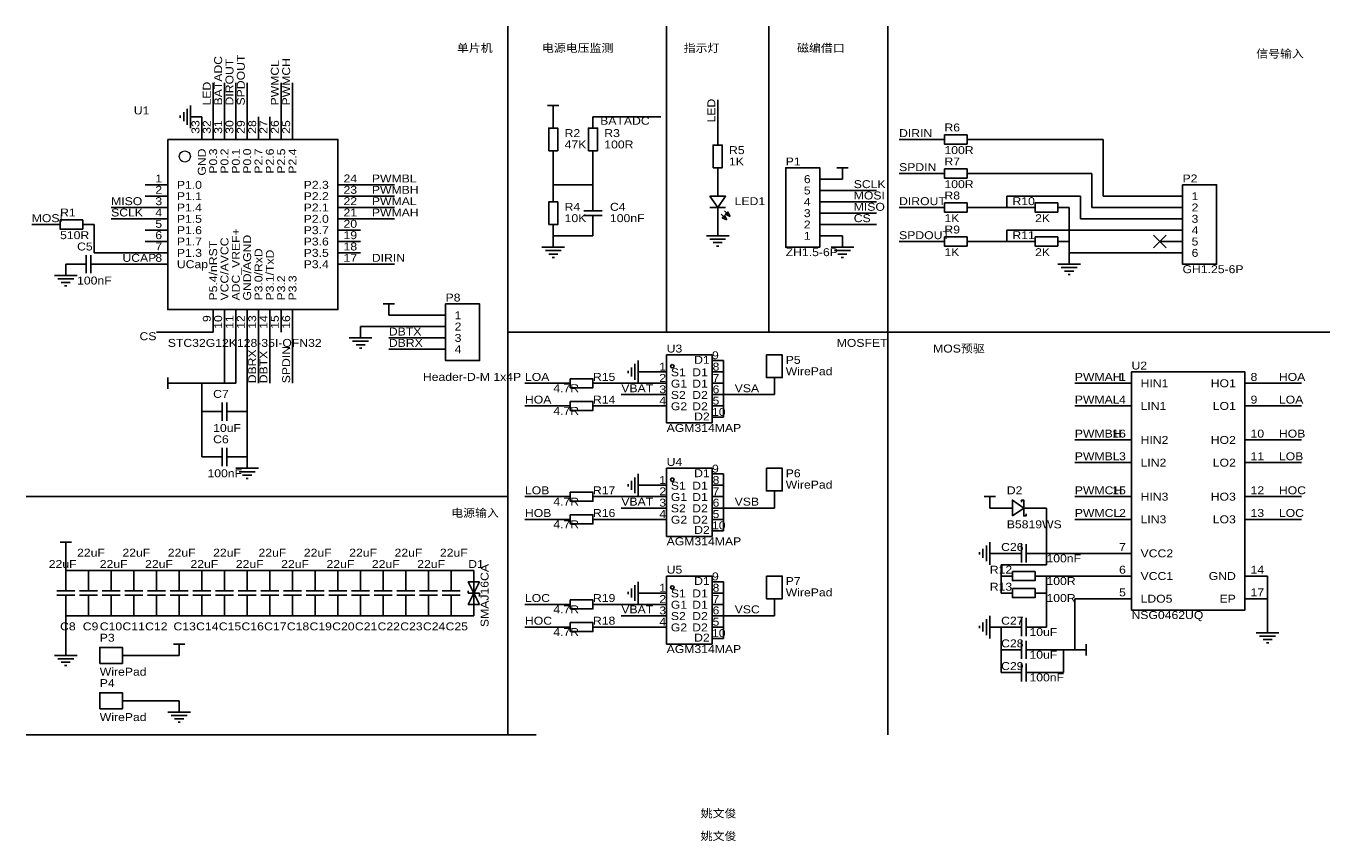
# Model space of a CAD drawing. Header units: millimetres. Extents: x 3 to 295, y 24 to 207.
import ezdxf
from ezdxf.enums import TextEntityAlignment as Align

# ---------------------------------------------------------------- set-up
doc = ezdxf.new("R2010")
doc.units = ezdxf.units.MM
doc.header["$MEASUREMENT"] = 0
doc.styles.get("Standard").update_dxf_attribs({"font": 'arial.ttf'})

msp = doc.modelspace()

# ---------------------------------------------------------------- linework, layer by layer
at = {"color": 1, "true_color": 0x000000}
for points in [[(110.49, 207.01), (110.49, 101.6), (2.54, 101.6)], [(146.05, 207.01), (146.05, 138.43), (110.49, 138.43)], [(168.91, 207.01), (168.91, 138.43), (146.05, 138.43)], [(195.58, 207.01), (195.58, 138.43), (168.91, 138.43)], [(195.58, 138.43), (294.64, 138.43)], [(195.58, 138.43), (195.58, 48.26)], [(110.49, 101.6), (110.49, 48.26), (2.54, 48.26)], [(110.49, 48.26), (116.84, 48.26)]]:
    msp.add_lwpolyline(points, dxfattribs=at)
at = {"color": 1, "true_color": 0x008800}
for points in [[(44.45, 186.69), (44.45, 194.31)], [(46.99, 186.69), (46.99, 194.31)], [(49.53, 186.69), (49.53, 194.31)], [(52.07, 186.69), (52.07, 194.31)], [(59.69, 186.69), (59.69, 194.31)], [(62.23, 186.69), (62.23, 194.31)], [(157.48, 190.5), (157.48, 182.88)], [(129.54, 186.69), (144.78, 186.69)], [(205.74, 181.61), (198.12, 181.61)], [(215.9, 181.61), (243.84, 181.61)], [(243.84, 181.61), (243.84, 168.91)], [(120.65, 176.53), (120.65, 171.45)], [(129.54, 171.45), (129.54, 176.53)], [(205.74, 173.99), (198.12, 173.99)], [(241.3, 173.99), (215.9, 173.99)], [(241.3, 166.37), (241.3, 173.99)], [(77.47, 171.45), (85.09, 171.45)], [(129.54, 171.45), (120.65, 171.45)], [(120.65, 170.18), (120.65, 171.45)], [(129.54, 170.18), (129.54, 171.45)], [(193.04, 170.18), (185.42, 170.18)], [(77.47, 168.91), (85.09, 168.91)], [(193.04, 167.64), (185.42, 167.64)], [(222.25, 166.37), (222.25, 168.91)], [(222.25, 168.91), (238.76, 168.91)], [(238.76, 168.91), (238.76, 163.83)], [(243.84, 168.91), (256.54, 168.91)], [(29.21, 166.37), (21.59, 166.37)], [(29.21, 163.83), (21.59, 163.83)], [(77.47, 166.37), (85.09, 166.37)], [(77.47, 163.83), (85.09, 163.83)], [(193.04, 165.1), (185.42, 165.1)], [(205.74, 166.37), (198.12, 166.37)], [(222.25, 166.37), (215.9, 166.37)], [(226.06, 166.37), (222.25, 166.37)], [(236.22, 166.37), (236.22, 158.75)], [(238.76, 163.83), (256.54, 163.83)], [(256.54, 166.37), (241.3, 166.37)], [(7.62, 162.56), (3.81, 162.56)], [(17.78, 156.21), (17.78, 162.56)], [(193.04, 162.56), (185.42, 162.56)], [(222.25, 158.75), (222.25, 161.29)], [(222.25, 161.29), (256.54, 161.29)], [(120.65, 160.02), (129.54, 160.02)], [(205.74, 158.75), (198.12, 158.75)], [(222.25, 158.75), (215.9, 158.75)], [(226.06, 158.75), (222.25, 158.75)], [(236.22, 156.21), (236.22, 158.75)], [(29.21, 156.21), (17.78, 156.21)], [(256.54, 156.21), (236.22, 156.21)], [(29.21, 153.67), (21.59, 153.67)], [(77.47, 153.67), (85.09, 153.67)], [(91.44, 142.24), (83.82, 142.24)], [(31.75, 138.43), (44.45, 138.43)], [(46.99, 138.43), (46.99, 127)], [(49.53, 127), (49.53, 138.43)], [(52.07, 138.43), (52.07, 120.65)], [(54.61, 138.43), (54.61, 127)], [(57.15, 138.43), (57.15, 127)], [(62.23, 138.43), (62.23, 127)], [(77.47, 139.7), (91.44, 139.7)], [(83.82, 137.16), (91.44, 137.16)], [(83.82, 134.62), (91.44, 134.62)], [(158.75, 132.08), (158.75, 129.54)], [(143.51, 129.54), (142.24, 129.54)], [(158.75, 127), (158.75, 129.54)], [(41.91, 127), (36.83, 127)], [(46.99, 127), (41.91, 127)], [(41.91, 127), (41.91, 120.65)], [(49.53, 127), (46.99, 127)], [(121.92, 127), (114.3, 127)], [(132.08, 127), (143.51, 127)], [(158.75, 127), (158.75, 124.46)], [(170.18, 124.46), (170.18, 125.73)], [(245.11, 127), (237.49, 127)], [(280.67, 127), (288.29, 127)], [(135.89, 124.46), (143.51, 124.46)], [(158.75, 124.46), (158.75, 121.92)], [(170.18, 124.46), (158.75, 124.46)], [(41.91, 110.49), (41.91, 120.65)], [(52.07, 120.65), (52.07, 110.49)], [(121.92, 121.92), (114.3, 121.92)], [(143.51, 121.92), (132.08, 121.92)], [(158.75, 119.38), (158.75, 121.92)], [(245.11, 121.92), (237.49, 121.92)], [(280.67, 121.92), (288.29, 121.92)], [(245.11, 114.3), (237.49, 114.3)], [(280.67, 114.3), (288.29, 114.3)], [(245.11, 109.22), (237.49, 109.22)], [(280.67, 109.22), (288.29, 109.22)], [(158.75, 106.68), (158.75, 104.14)], [(143.51, 104.14), (142.24, 104.14)], [(158.75, 101.6), (158.75, 104.14)], [(121.92, 101.6), (114.3, 101.6)], [(132.08, 101.6), (143.51, 101.6)], [(158.75, 101.6), (158.75, 99.06)], [(170.18, 99.06), (170.18, 100.33)], [(245.11, 101.6), (237.49, 101.6)], [(280.67, 101.6), (288.29, 101.6)], [(121.92, 96.52), (114.3, 96.52)], [(143.51, 96.52), (132.08, 96.52)], [(135.89, 99.06), (143.51, 99.06)], [(158.75, 99.06), (158.75, 96.52)], [(170.18, 99.06), (158.75, 99.06)], [(158.75, 93.98), (158.75, 96.52)], [(219.71, 99.06), (218.44, 99.06)], [(229.87, 99.06), (231.14, 99.06)], [(231.14, 99.06), (231.14, 88.9)], [(245.11, 96.52), (237.49, 96.52)], [(280.67, 96.52), (288.29, 96.52)], [(11.43, 88.9), (11.43, 85.09)], [(231.14, 88.9), (231.14, 86.36)], [(245.11, 88.9), (231.14, 88.9)], [(16.51, 85.09), (11.43, 85.09)], [(16.51, 85.09), (21.59, 85.09)], [(26.67, 85.09), (21.59, 85.09)], [(31.75, 85.09), (26.67, 85.09)], [(36.83, 85.09), (31.75, 85.09)], [(41.91, 85.09), (36.83, 85.09)], [(46.99, 85.09), (41.91, 85.09)], [(52.07, 85.09), (46.99, 85.09)], [(57.15, 85.09), (52.07, 85.09)], [(62.23, 85.09), (57.15, 85.09)], [(67.31, 85.09), (62.23, 85.09)], [(72.39, 85.09), (67.31, 85.09)], [(77.47, 85.09), (72.39, 85.09)], [(82.55, 85.09), (77.47, 85.09)], [(87.63, 85.09), (82.55, 85.09)], [(92.71, 85.09), (87.63, 85.09)], [(97.79, 85.09), (92.71, 85.09)], [(97.79, 85.09), (102.87, 85.09)], [(220.98, 83.82), (220.98, 86.36)], [(220.98, 86.36), (231.14, 86.36)], [(158.75, 82.55), (158.75, 80.01)], [(220.98, 80.01), (220.98, 83.82)], [(231.14, 83.82), (231.14, 80.01)], [(231.14, 83.82), (245.11, 83.82)], [(280.67, 83.82), (280.67, 78.74)], [(143.51, 80.01), (142.24, 80.01)], [(158.75, 77.47), (158.75, 80.01)], [(231.14, 72.39), (231.14, 80.01)], [(121.92, 77.47), (114.3, 77.47)], [(132.08, 77.47), (143.51, 77.47)], [(158.75, 77.47), (158.75, 74.93)], [(170.18, 74.93), (170.18, 76.2)], [(237.49, 78.74), (237.49, 67.31)], [(237.49, 78.74), (245.11, 78.74)], [(280.67, 73.66), (280.67, 78.74)], [(16.51, 74.93), (11.43, 74.93)], [(11.43, 68.58), (11.43, 74.93)], [(21.59, 74.93), (16.51, 74.93)], [(26.67, 74.93), (21.59, 74.93)], [(31.75, 74.93), (26.67, 74.93)], [(36.83, 74.93), (31.75, 74.93)], [(41.91, 74.93), (36.83, 74.93)], [(46.99, 74.93), (41.91, 74.93)], [(52.07, 74.93), (46.99, 74.93)], [(57.15, 74.93), (52.07, 74.93)], [(62.23, 74.93), (57.15, 74.93)], [(67.31, 74.93), (62.23, 74.93)], [(72.39, 74.93), (67.31, 74.93)], [(77.47, 74.93), (72.39, 74.93)], [(82.55, 74.93), (77.47, 74.93)], [(87.63, 74.93), (82.55, 74.93)], [(92.71, 74.93), (87.63, 74.93)], [(97.79, 74.93), (92.71, 74.93)], [(97.79, 74.93), (102.87, 74.93)], [(135.89, 74.93), (143.51, 74.93)], [(158.75, 74.93), (158.75, 72.39)], [(170.18, 74.93), (158.75, 74.93)], [(121.92, 72.39), (114.3, 72.39)], [(143.51, 72.39), (132.08, 72.39)], [(158.75, 69.85), (158.75, 72.39)], [(220.98, 67.31), (220.98, 72.39)], [(220.98, 67.31), (220.98, 62.23)], [(231.14, 67.31), (234.95, 67.31)], [(234.95, 67.31), (237.49, 67.31)], [(234.95, 62.23), (234.95, 67.31)], [(26.67, 66.04), (36.83, 66.04)], [(231.14, 62.23), (234.95, 62.23)], [(36.83, 55.88), (26.67, 55.88)]]:
    msp.add_lwpolyline(points, dxfattribs=at)
at = {"color": 1, "true_color": 0xa00000}
for points in [[(37.084, 186.944), (37.084, 186.436)], [(37.846, 187.706), (37.846, 185.674)], [(38.608, 188.468), (38.608, 184.912)], [(39.37, 189.23), (39.37, 184.15)], [(119.38, 189.23), (121.92, 189.23)], [(120.65, 189.23), (120.65, 187.96)], [(184.15, 175.26), (186.69, 175.26)], [(185.42, 175.26), (185.42, 173.99)], [(129.54, 167.64), (129.54, 165.608)], [(127.508, 165.608), (131.572, 165.608)], [(131.572, 164.592), (127.508, 164.592)], [(129.54, 164.592), (129.54, 162.56)], [(159.258, 166.37), (155.702, 166.37)], [(158.242, 164.846), (159.512, 163.576)], [(159.004, 165.608), (160.274, 164.338)], [(154.94, 160.02), (160.02, 160.02)], [(155.702, 159.258), (159.258, 159.258)], [(156.464, 158.496), (158.496, 158.496)], [(157.226, 157.734), (157.734, 157.734)], [(16.002, 151.638), (16.002, 155.702)], [(17.018, 155.702), (17.018, 151.638)], [(118.11, 157.48), (123.19, 157.48)], [(118.872, 156.718), (122.428, 156.718)], [(119.634, 155.956), (121.666, 155.956)], [(120.396, 155.194), (120.904, 155.194)], [(182.88, 157.48), (187.96, 157.48)], [(183.642, 156.718), (187.198, 156.718)], [(184.404, 155.956), (186.436, 155.956)], [(185.166, 155.194), (185.674, 155.194)], [(16.002, 153.67), (13.97, 153.67)], [(19.05, 153.67), (17.018, 153.67)], [(233.68, 153.67), (238.76, 153.67)], [(234.442, 152.908), (237.998, 152.908)], [(235.204, 152.146), (237.236, 152.146)], [(8.89, 151.13), (13.97, 151.13)], [(9.652, 150.368), (13.208, 150.368)], [(10.414, 149.606), (12.446, 149.606)], [(235.966, 151.384), (236.474, 151.384)], [(11.176, 148.844), (11.684, 148.844)], [(82.55, 144.78), (85.09, 144.78)], [(83.82, 144.78), (83.82, 143.51)], [(74.93, 137.16), (80.01, 137.16)], [(75.692, 136.398), (79.248, 136.398)], [(76.454, 135.636), (78.486, 135.636)], [(77.216, 134.874), (77.724, 134.874)], [(139.7, 132.08), (139.7, 127)], [(137.414, 129.794), (137.414, 129.286)], [(138.176, 130.556), (138.176, 128.524)], [(138.938, 131.318), (138.938, 127.762)], [(34.29, 125.73), (34.29, 128.27)], [(34.29, 127), (35.56, 127)], [(46.482, 118.618), (46.482, 122.682)], [(47.498, 122.682), (47.498, 118.618)], [(46.482, 120.65), (44.45, 120.65)], [(49.53, 120.65), (47.498, 120.65)], [(46.482, 108.458), (46.482, 112.522)], [(47.498, 112.522), (47.498, 108.458)], [(46.482, 110.49), (44.45, 110.49)], [(49.53, 110.49), (47.498, 110.49)], [(49.53, 107.95), (54.61, 107.95)], [(50.292, 107.188), (53.848, 107.188)], [(51.054, 106.426), (53.086, 106.426)], [(51.816, 105.664), (52.324, 105.664)], [(138.176, 105.156), (138.176, 103.124)], [(138.938, 105.918), (138.938, 102.362)], [(139.7, 106.68), (139.7, 101.6)], [(137.414, 104.394), (137.414, 103.886)], [(217.17, 101.6), (219.71, 101.6)], [(218.44, 101.6), (218.44, 100.33)], [(226.568, 97.79), (226.568, 97.282), (226.06, 97.282), (226.06, 100.838), (225.552, 100.838), (225.552, 100.33)], [(222.25, 99.06), (223.52, 99.06)], [(226.06, 99.06), (227.33, 99.06)], [(10.16, 91.44), (12.7, 91.44)], [(11.43, 91.44), (11.43, 90.17)], [(217.678, 90.678), (217.678, 87.122)], [(218.44, 91.44), (218.44, 86.36)], [(225.552, 86.868), (225.552, 90.932)], [(226.568, 90.932), (226.568, 86.868)], [(216.154, 89.154), (216.154, 88.646)], [(216.916, 89.916), (216.916, 87.884)], [(225.552, 88.9), (223.52, 88.9)], [(228.6, 88.9), (226.568, 88.9)], [(11.43, 82.55), (11.43, 80.518)], [(16.51, 82.55), (16.51, 80.518)], [(21.59, 82.55), (21.59, 80.518)], [(26.67, 82.55), (26.67, 80.518)], [(31.75, 82.55), (31.75, 80.518)], [(36.83, 82.55), (36.83, 80.518)], [(41.91, 82.55), (41.91, 80.518)], [(46.99, 82.55), (46.99, 80.518)], [(52.07, 82.55), (52.07, 80.518)], [(57.15, 82.55), (57.15, 80.518)], [(62.23, 82.55), (62.23, 80.518)], [(67.31, 82.55), (67.31, 80.518)], [(72.39, 82.55), (72.39, 80.518)], [(77.47, 82.55), (77.47, 80.518)], [(82.55, 82.55), (82.55, 80.518)], [(87.63, 82.55), (87.63, 80.518)], [(92.71, 82.55), (92.71, 80.518)], [(97.79, 82.55), (97.79, 80.518)], [(138.938, 81.788), (138.938, 78.232)], [(139.7, 82.55), (139.7, 77.47)], [(9.398, 80.518), (13.462, 80.518)], [(13.462, 79.502), (9.398, 79.502)], [(11.43, 79.502), (11.43, 77.47)], [(14.478, 80.518), (18.542, 80.518)], [(18.542, 79.502), (14.478, 79.502)], [(16.51, 79.502), (16.51, 77.47)], [(19.558, 80.518), (23.622, 80.518)], [(23.622, 79.502), (19.558, 79.502)], [(21.59, 79.502), (21.59, 77.47)], [(24.638, 80.518), (28.702, 80.518)], [(28.702, 79.502), (24.638, 79.502)], [(26.67, 79.502), (26.67, 77.47)], [(29.718, 80.518), (33.782, 80.518)], [(33.782, 79.502), (29.718, 79.502)], [(31.75, 79.502), (31.75, 77.47)], [(34.798, 80.518), (38.862, 80.518)], [(38.862, 79.502), (34.798, 79.502)], [(36.83, 79.502), (36.83, 77.47)], [(39.878, 80.518), (43.942, 80.518)], [(43.942, 79.502), (39.878, 79.502)], [(41.91, 79.502), (41.91, 77.47)], [(44.958, 80.518), (49.022, 80.518)], [(49.022, 79.502), (44.958, 79.502)], [(46.99, 79.502), (46.99, 77.47)], [(50.038, 80.518), (54.102, 80.518)], [(54.102, 79.502), (50.038, 79.502)], [(52.07, 79.502), (52.07, 77.47)], [(55.118, 80.518), (59.182, 80.518)], [(59.182, 79.502), (55.118, 79.502)], [(57.15, 79.502), (57.15, 77.47)], [(60.198, 80.518), (64.262, 80.518)], [(64.262, 79.502), (60.198, 79.502)], [(62.23, 79.502), (62.23, 77.47)], [(65.278, 80.518), (69.342, 80.518)], [(69.342, 79.502), (65.278, 79.502)], [(67.31, 79.502), (67.31, 77.47)], [(70.358, 80.518), (74.422, 80.518)], [(74.422, 79.502), (70.358, 79.502)], [(72.39, 79.502), (72.39, 77.47)], [(75.438, 80.518), (79.502, 80.518)], [(79.502, 79.502), (75.438, 79.502)], [(77.47, 79.502), (77.47, 77.47)], [(80.518, 80.518), (84.582, 80.518)], [(84.582, 79.502), (80.518, 79.502)], [(82.55, 79.502), (82.55, 77.47)], [(85.598, 80.518), (89.662, 80.518)], [(89.662, 79.502), (85.598, 79.502)], [(87.63, 79.502), (87.63, 77.47)], [(90.678, 80.518), (94.742, 80.518)], [(94.742, 79.502), (90.678, 79.502)], [(92.71, 79.502), (92.71, 77.47)], [(95.758, 80.518), (99.822, 80.518)], [(99.822, 79.502), (95.758, 79.502)], [(97.79, 79.502), (97.79, 77.47)], [(101.6, 80.518), (101.6, 80.01)], [(101.6, 80.01), (102.87, 80.01)], [(102.87, 80.01), (104.14, 80.01)], [(104.14, 80.01), (104.14, 79.248)], [(137.414, 80.264), (137.414, 79.756)], [(138.176, 81.026), (138.176, 78.994)], [(216.916, 73.406), (216.916, 71.374)], [(217.678, 74.168), (217.678, 70.612)], [(218.44, 74.93), (218.44, 69.85)], [(225.552, 70.358), (225.552, 74.422)], [(226.568, 74.422), (226.568, 70.358)], [(216.154, 72.644), (216.154, 72.136)], [(225.552, 72.39), (223.52, 72.39)], [(228.6, 72.39), (226.568, 72.39)], [(278.13, 71.12), (283.21, 71.12)], [(278.892, 70.358), (282.448, 70.358)], [(35.56, 68.58), (38.1, 68.58)], [(36.83, 68.58), (36.83, 67.31)], [(225.552, 67.31), (223.52, 67.31)], [(225.552, 65.278), (225.552, 69.342)], [(226.568, 69.342), (226.568, 65.278)], [(228.6, 67.31), (226.568, 67.31)], [(240.03, 67.31), (238.76, 67.31)], [(240.03, 68.58), (240.03, 66.04)], [(279.654, 69.596), (281.686, 69.596)], [(280.416, 68.834), (280.924, 68.834)], [(8.89, 66.04), (13.97, 66.04)], [(9.652, 65.278), (13.208, 65.278)], [(10.414, 64.516), (12.446, 64.516)], [(225.552, 60.198), (225.552, 64.262)], [(226.568, 64.262), (226.568, 60.198)], [(11.176, 63.754), (11.684, 63.754)], [(225.552, 62.23), (223.52, 62.23)], [(228.6, 62.23), (226.568, 62.23)], [(34.29, 53.34), (39.37, 53.34)], [(35.052, 52.578), (38.608, 52.578)], [(35.814, 51.816), (37.846, 51.816)], [(36.576, 51.054), (37.084, 51.054)]]:
    msp.add_lwpolyline(points, dxfattribs=at)
at = {"color": 1, "true_color": 0x880000}
for points in [[(120.65, 186.69), (120.65, 187.96)], [(41.91, 186.69), (39.37, 186.69)], [(41.91, 186.69), (41.91, 181.61)], [(44.45, 186.69), (44.45, 181.61)], [(46.99, 186.69), (46.99, 181.61)], [(49.53, 186.69), (49.53, 181.61)], [(52.07, 186.69), (52.07, 181.61)], [(54.61, 186.69), (54.61, 181.61)], [(57.15, 186.69), (57.15, 181.61)], [(59.69, 186.69), (59.69, 181.61)], [(62.23, 186.69), (62.23, 181.61)], [(120.65, 186.69), (120.65, 184.15)], [(129.54, 186.69), (129.54, 184.15)], [(157.48, 182.88), (157.48, 180.34)], [(205.74, 181.61), (208.28, 181.61)], [(215.9, 181.61), (213.36, 181.61)], [(120.65, 176.53), (120.65, 179.07)], [(129.54, 176.53), (129.54, 179.07)], [(157.48, 172.72), (157.48, 175.26)], [(157.48, 172.72), (157.48, 168.91)], [(185.42, 172.72), (180.34, 172.72)], [(185.42, 172.72), (185.42, 173.99)], [(205.74, 173.99), (208.28, 173.99)], [(215.9, 173.99), (213.36, 173.99)], [(29.21, 171.45), (34.29, 171.45)], [(77.47, 171.45), (72.39, 171.45)], [(120.65, 170.18), (120.65, 167.64)], [(129.54, 170.18), (129.54, 167.64)], [(185.42, 170.18), (180.34, 170.18)], [(29.21, 168.91), (34.29, 168.91)], [(77.47, 168.91), (72.39, 168.91)], [(185.42, 167.64), (180.34, 167.64)], [(256.54, 168.91), (261.62, 168.91)], [(29.21, 166.37), (34.29, 166.37)], [(29.21, 163.83), (34.29, 163.83)], [(77.47, 166.37), (72.39, 166.37)], [(77.47, 163.83), (72.39, 163.83)], [(157.48, 162.56), (157.48, 166.37)], [(185.42, 165.1), (180.34, 165.1)], [(205.74, 166.37), (208.28, 166.37)], [(215.9, 166.37), (213.36, 166.37)], [(226.06, 166.37), (228.6, 166.37)], [(236.22, 166.37), (233.68, 166.37)], [(256.54, 166.37), (261.62, 166.37)], [(256.54, 163.83), (261.62, 163.83)], [(7.62, 162.56), (10.16, 162.56)], [(17.78, 162.56), (15.24, 162.56)], [(29.21, 161.29), (34.29, 161.29)], [(77.47, 161.29), (72.39, 161.29)], [(120.65, 160.02), (120.65, 162.56)], [(129.54, 160.02), (129.54, 162.56)], [(157.48, 162.56), (157.48, 160.02)], [(185.42, 162.56), (180.34, 162.56)], [(256.54, 161.29), (261.62, 161.29)], [(29.21, 158.75), (34.29, 158.75)], [(77.47, 158.75), (72.39, 158.75)], [(120.65, 160.02), (120.65, 157.48)], [(185.42, 160.02), (180.34, 160.02)], [(185.42, 160.02), (185.42, 157.48)], [(205.74, 158.75), (208.28, 158.75)], [(215.9, 158.75), (213.36, 158.75)], [(226.06, 158.75), (228.6, 158.75)], [(236.22, 158.75), (233.68, 158.75)], [(256.54, 158.75), (261.62, 158.75)], [(29.21, 156.21), (34.29, 156.21)], [(77.47, 156.21), (72.39, 156.21)], [(236.22, 156.21), (236.22, 153.67)], [(256.54, 156.21), (261.62, 156.21)], [(11.43, 153.67), (11.43, 151.13)], [(11.43, 153.67), (13.97, 153.67)], [(21.59, 153.67), (19.05, 153.67)], [(29.21, 153.67), (34.29, 153.67)], [(77.47, 153.67), (72.39, 153.67)], [(44.45, 138.43), (44.45, 143.51)], [(46.99, 138.43), (46.99, 143.51)], [(49.53, 138.43), (49.53, 143.51)], [(52.07, 138.43), (52.07, 143.51)], [(54.61, 138.43), (54.61, 143.51)], [(57.15, 138.43), (57.15, 143.51)], [(59.69, 138.43), (59.69, 143.51)], [(62.23, 138.43), (62.23, 143.51)], [(83.82, 142.24), (83.82, 143.51)], [(91.44, 142.24), (96.52, 142.24)], [(77.47, 139.7), (77.47, 137.16)], [(91.44, 139.7), (96.52, 139.7)], [(91.44, 137.16), (96.52, 137.16)], [(91.44, 134.62), (96.52, 134.62)], [(158.75, 132.08), (156.21, 132.08)], [(142.24, 129.54), (139.7, 129.54)], [(143.51, 129.54), (146.05, 129.54)], [(158.75, 129.54), (156.21, 129.54)], [(36.83, 127), (35.56, 127)], [(121.92, 127), (124.46, 127)], [(132.08, 127), (129.54, 127)], [(143.51, 127), (146.05, 127)], [(158.75, 127), (156.21, 127)], [(170.18, 125.73), (170.18, 128.27)], [(245.11, 127), (250.19, 127)], [(280.67, 127), (275.59, 127)], [(143.51, 124.46), (146.05, 124.46)], [(158.75, 124.46), (156.21, 124.46)], [(41.91, 120.65), (44.45, 120.65)], [(52.07, 120.65), (49.53, 120.65)], [(121.92, 121.92), (124.46, 121.92)], [(132.08, 121.92), (129.54, 121.92)], [(143.51, 121.92), (146.05, 121.92)], [(158.75, 121.92), (156.21, 121.92)], [(245.11, 121.92), (250.19, 121.92)], [(280.67, 121.92), (275.59, 121.92)], [(158.75, 119.38), (156.21, 119.38)], [(245.11, 114.3), (250.19, 114.3)], [(280.67, 114.3), (275.59, 114.3)], [(41.91, 110.49), (44.45, 110.49)], [(52.07, 110.49), (49.53, 110.49)], [(52.07, 110.49), (52.07, 107.95)], [(245.11, 109.22), (250.19, 109.22)], [(280.67, 109.22), (275.59, 109.22)], [(158.75, 106.68), (156.21, 106.68)], [(142.24, 104.14), (139.7, 104.14)], [(143.51, 104.14), (146.05, 104.14)], [(158.75, 104.14), (156.21, 104.14)], [(170.18, 100.33), (170.18, 102.87)], [(121.92, 101.6), (124.46, 101.6)], [(132.08, 101.6), (129.54, 101.6)], [(143.51, 101.6), (146.05, 101.6)], [(158.75, 101.6), (156.21, 101.6)], [(218.44, 99.06), (218.44, 100.33)], [(245.11, 101.6), (250.19, 101.6)], [(280.67, 101.6), (275.59, 101.6)], [(121.92, 96.52), (124.46, 96.52)], [(132.08, 96.52), (129.54, 96.52)], [(143.51, 99.06), (146.05, 99.06)], [(143.51, 96.52), (146.05, 96.52)], [(158.75, 99.06), (156.21, 99.06)], [(158.75, 96.52), (156.21, 96.52)], [(219.71, 99.06), (222.25, 99.06)], [(229.87, 99.06), (227.33, 99.06)], [(245.11, 96.52), (250.19, 96.52)], [(280.67, 96.52), (275.59, 96.52)], [(158.75, 93.98), (156.21, 93.98)], [(11.43, 88.9), (11.43, 90.17)], [(220.98, 88.9), (218.44, 88.9)], [(220.98, 88.9), (223.52, 88.9)], [(231.14, 88.9), (228.6, 88.9)], [(245.11, 88.9), (250.19, 88.9)], [(11.43, 85.09), (11.43, 82.55)], [(16.51, 85.09), (16.51, 82.55)], [(21.59, 85.09), (21.59, 82.55)], [(26.67, 85.09), (26.67, 82.55)], [(31.75, 85.09), (31.75, 82.55)], [(36.83, 85.09), (36.83, 82.55)], [(41.91, 85.09), (41.91, 82.55)], [(46.99, 85.09), (46.99, 82.55)], [(52.07, 85.09), (52.07, 82.55)], [(57.15, 85.09), (57.15, 82.55)], [(62.23, 85.09), (62.23, 82.55)], [(67.31, 85.09), (67.31, 82.55)], [(72.39, 85.09), (72.39, 82.55)], [(77.47, 85.09), (77.47, 82.55)], [(82.55, 85.09), (82.55, 82.55)], [(87.63, 85.09), (87.63, 82.55)], [(92.71, 85.09), (92.71, 82.55)], [(97.79, 85.09), (97.79, 82.55)], [(102.87, 85.09), (102.87, 80.01)], [(158.75, 82.55), (156.21, 82.55)], [(220.98, 83.82), (223.52, 83.82)], [(231.14, 83.82), (228.6, 83.82)], [(245.11, 83.82), (250.19, 83.82)], [(280.67, 83.82), (275.59, 83.82)], [(102.87, 74.93), (102.87, 80.01)], [(142.24, 80.01), (139.7, 80.01)], [(143.51, 80.01), (146.05, 80.01)], [(158.75, 80.01), (156.21, 80.01)], [(220.98, 80.01), (223.52, 80.01)], [(231.14, 80.01), (228.6, 80.01)], [(11.43, 74.93), (11.43, 77.47)], [(16.51, 74.93), (16.51, 77.47)], [(21.59, 74.93), (21.59, 77.47)], [(26.67, 74.93), (26.67, 77.47)], [(31.75, 74.93), (31.75, 77.47)], [(36.83, 74.93), (36.83, 77.47)], [(41.91, 74.93), (41.91, 77.47)], [(46.99, 74.93), (46.99, 77.47)], [(52.07, 74.93), (52.07, 77.47)], [(57.15, 74.93), (57.15, 77.47)], [(62.23, 74.93), (62.23, 77.47)], [(67.31, 74.93), (67.31, 77.47)], [(72.39, 74.93), (72.39, 77.47)], [(77.47, 74.93), (77.47, 77.47)], [(82.55, 74.93), (82.55, 77.47)], [(87.63, 74.93), (87.63, 77.47)], [(92.71, 74.93), (92.71, 77.47)], [(97.79, 74.93), (97.79, 77.47)], [(121.92, 77.47), (124.46, 77.47)], [(132.08, 77.47), (129.54, 77.47)], [(143.51, 77.47), (146.05, 77.47)], [(158.75, 77.47), (156.21, 77.47)], [(170.18, 76.2), (170.18, 78.74)], [(245.11, 78.74), (250.19, 78.74)], [(280.67, 78.74), (275.59, 78.74)], [(143.51, 74.93), (146.05, 74.93)], [(158.75, 74.93), (156.21, 74.93)], [(280.67, 73.66), (280.67, 71.12)], [(121.92, 72.39), (124.46, 72.39)], [(132.08, 72.39), (129.54, 72.39)], [(143.51, 72.39), (146.05, 72.39)], [(158.75, 72.39), (156.21, 72.39)], [(220.98, 72.39), (218.44, 72.39)], [(220.98, 72.39), (223.52, 72.39)], [(231.14, 72.39), (228.6, 72.39)], [(11.43, 68.58), (11.43, 66.04)], [(36.83, 66.04), (36.83, 67.31)], [(158.75, 69.85), (156.21, 69.85)], [(220.98, 67.31), (223.52, 67.31)], [(231.14, 67.31), (228.6, 67.31)], [(237.49, 67.31), (238.76, 67.31)], [(26.67, 66.04), (24.13, 66.04)], [(220.98, 62.23), (223.52, 62.23)], [(231.14, 62.23), (228.6, 62.23)], [(26.67, 55.88), (24.13, 55.88)], [(36.83, 55.88), (36.83, 53.34)]]:
    msp.add_lwpolyline(points, dxfattribs=at)
at = {"color": 1, "true_color": 0xa00000}
for points in [[(119.634, 179.07), (119.634, 184.15), (121.666, 184.15), (121.666, 179.07)], [(128.524, 179.07), (128.524, 184.15), (130.556, 184.15), (130.556, 179.07)], [(34.29, 181.61), (72.39, 181.61), (72.39, 143.51), (34.29, 143.51)], [(208.28, 182.626), (213.36, 182.626), (213.36, 180.594), (208.28, 180.594)], [(156.464, 175.26), (156.464, 180.34), (158.496, 180.34), (158.496, 175.26)], [(180.34, 157.48), (172.72, 157.48), (172.72, 175.26), (180.34, 175.26)], [(208.28, 175.006), (213.36, 175.006), (213.36, 172.974), (208.28, 172.974)], [(261.62, 171.45), (269.24, 171.45), (269.24, 153.67), (261.62, 153.67)], [(119.634, 162.56), (119.634, 167.64), (121.666, 167.64), (121.666, 162.56)], [(155.702, 168.91), (157.48, 166.37), (159.258, 168.91)], [(208.28, 167.386), (213.36, 167.386), (213.36, 165.354), (208.28, 165.354)], [(228.6, 167.386), (233.68, 167.386), (233.68, 165.354), (228.6, 165.354)], [(10.16, 163.576), (15.24, 163.576), (15.24, 161.544), (10.16, 161.544)], [(159.512, 163.576), (159.004, 164.592), (158.496, 164.084)], [(160.274, 164.338), (159.766, 165.354), (159.258, 164.846)], [(208.28, 159.766), (213.36, 159.766), (213.36, 157.734), (208.28, 157.734)], [(228.6, 159.766), (233.68, 159.766), (233.68, 157.734), (228.6, 157.734)], [(96.52, 144.78), (104.14, 144.78), (104.14, 132.08), (96.52, 132.08)], [(146.05, 133.35), (156.21, 133.35), (156.21, 118.11), (146.05, 118.11)], [(168.402, 133.35), (171.958, 133.35), (171.958, 128.27), (168.402, 128.27)], [(250.19, 129.54), (275.59, 129.54), (275.59, 76.2), (250.19, 76.2)], [(124.46, 128.016), (129.54, 128.016), (129.54, 125.984), (124.46, 125.984)], [(124.46, 122.936), (129.54, 122.936), (129.54, 120.904), (124.46, 120.904)], [(146.05, 107.95), (156.21, 107.95), (156.21, 92.71), (146.05, 92.71)], [(168.402, 107.95), (171.958, 107.95), (171.958, 102.87), (168.402, 102.87)], [(124.46, 102.616), (129.54, 102.616), (129.54, 100.584), (124.46, 100.584)], [(223.52, 97.282), (226.06, 99.06), (223.52, 100.838)], [(124.46, 97.536), (129.54, 97.536), (129.54, 95.504), (124.46, 95.504)], [(223.52, 84.836), (228.6, 84.836), (228.6, 82.804), (223.52, 82.804)], [(104.14, 82.55), (102.87, 80.01), (101.6, 82.55)], [(146.05, 83.82), (156.21, 83.82), (156.21, 68.58), (146.05, 68.58)], [(168.402, 83.82), (171.958, 83.82), (171.958, 78.74), (168.402, 78.74)], [(104.14, 77.47), (102.87, 80.01), (101.6, 77.47)], [(223.52, 81.026), (228.6, 81.026), (228.6, 78.994), (223.52, 78.994)], [(124.46, 78.486), (129.54, 78.486), (129.54, 76.454), (124.46, 76.454)], [(124.46, 73.406), (129.54, 73.406), (129.54, 71.374), (124.46, 71.374)], [(19.05, 64.262), (19.05, 67.818), (24.13, 67.818), (24.13, 64.262)], [(19.05, 54.102), (19.05, 57.658), (24.13, 57.658), (24.13, 54.102)]]:
    msp.add_lwpolyline(points, close=True, dxfattribs=at)
at = {"color": 1, "true_color": 0x999999}
for points in [[(257.9768, 160.1868), (255.1032, 157.3132)], [(255.1032, 160.1868), (257.9768, 157.3132)]]:
    msp.add_lwpolyline(points, dxfattribs=at)
at = {"color": 1, "lineweight": 0, "true_color": 0xa00000}
msp.add_circle((38.1, 177.8), 1.2446, dxfattribs=at)
at = {"true_color": 0x000000}
for centre in [(147.32, 130.81), (147.32, 105.41), (147.32, 81.28)]:
    msp.add_ellipse(centre, major_axis=(0, 0.381), ratio=1, dxfattribs=at)

# ---------------------------------------------------------------- texts
at = {"color": 1, "true_color": 0x0000ff, "width": 1.1}
for s, p in [('单片机', (99.06, 200.66)), ('电源电压监测', (118.11, 200.66)), ('指示灯', (149.86, 200.66)), ('磁编借口', (175.26, 200.66)), ('信号输入', (278.13, 199.39)), ('U1', (26.67, 186.69)), ('R6', (208.28, 182.88)), ('47K', (123.19, 179.07)), ('R2', (123.19, 181.61)), ('100R', (132.08, 179.07)), ('R3', (132.08, 181.61)), ('DIRIN', (198.12, 181.61)), ('R5', (160.02, 177.8)), ('100R', (208.28, 177.8)), ('1K', (160.02, 175.26)), ('P1', (172.72, 175.26)), ('SPDIN', (198.12, 173.99)), ('R7', (208.28, 175.26)), ('PWMBL', (80.01, 171.45)), ('SCLK', (187.96, 170.18)), ('100R', (208.28, 170.18)), ('P2', (261.62, 171.45)), ('PWMBH', (80.01, 168.91)), ('MOSI', (187.96, 167.64)), ('R8', (208.28, 167.64)), ('MISO', (21.59, 166.37)), ('PWMAL', (80.01, 166.37)), ('R4', (123.19, 165.1)), ('C4', (133.35, 165.1)), ('LED1', (161.29, 166.37)), ('MISO', (187.96, 165.1)), ('DIROUT', (198.12, 166.37)), ('R10', (223.52, 166.37)), ('MOSI', (3.81, 162.56)), ('R1', (10.16, 163.83)), ('SCLK', (21.59, 163.83)), ('PWMAH', (80.01, 163.83)), ('10K', (123.19, 162.56)), ('100nF', (133.35, 162.56)), ('CS', (187.96, 162.56)), ('1K', (208.28, 162.56)), ('2K', (228.6, 162.56)), ('510R', (10.16, 158.75)), ('SPDOUT', (198.12, 158.75)), ('R9', (208.28, 160.02)), ('R11', (223.52, 158.75)), ('C5', (13.97, 156.21)), ('UCAP', (24.13, 153.67)), ('DIRIN', (80.01, 153.67)), ('ZH1.5-6P', (172.72, 154.94)), ('1K', (208.28, 154.94)), ('2K', (228.6, 154.94)), ('GH1.25-6P', (261.62, 151.13)), ('100nF', (13.97, 148.59)), ('P8', (96.52, 144.78)), ('DBTX', (83.82, 137.16)), ('STC32G12K128-35I-QFN32', (34.29, 134.62)), ('DBRX', (83.82, 134.62)), ('MOSFET', (184.15, 134.62)), ('MOS预驱', (205.74, 133.35)), ('P5', (172.72, 130.81)), ('U2', (250.19, 129.54)), ('Header-D-M 1x4P', (91.44, 127)), ('LOA', (114.3, 127)), ('R15', (129.54, 127)), ('WirePad', (172.72, 128.27)), ('PWMAH', (237.49, 127)), ('HOA', (283.21, 127)), ('4.7R', (120.65, 124.46)), ('VBAT', (135.89, 124.46)), ('VSA', (161.29, 124.46)), ('C7', (44.45, 123.19)), ('HOA', (114.3, 121.92)), ('R14', (129.54, 121.92)), ('PWMAL', (237.49, 121.92)), ('LOA', (283.21, 121.92)), ('4.7R', (120.65, 119.38)), ('10uF', (44.45, 115.57)), ('AGM314MAP', (146.05, 115.57)), ('C6', (44.45, 113.03)), ('PWMBH', (237.49, 114.3)), ('HOB', (283.21, 114.3)), ('PWMBL', (237.49, 109.22)), ('LOB', (283.21, 109.22)), ('100nF', (43.18, 105.41)), ('WirePad', (172.72, 102.87)), ('P6', (172.72, 105.41)), ('LOB', (114.3, 101.6)), ('R17', (129.54, 101.6)), ('PWMCH', (237.49, 101.6)), ('HOC', (283.21, 101.6)), ('4.7R', (120.65, 99.06)), ('VBAT', (135.89, 99.06)), ('VSB', (161.29, 99.06)), ('电源输入', (97.79, 96.52)), ('HOB', (114.3, 96.52)), ('R16', (129.54, 96.52)), ('PWMCL', (237.49, 96.52)), ('LOC', (283.21, 96.52)), ('4.7R', (120.65, 93.98)), ('B5819WS', (222.25, 93.98)), ('AGM314MAP', (146.05, 90.17)), ('C26', (220.98, 88.9)), ('22uF', (13.97, 87.63)), ('22uF', (24.13, 87.63)), ('22uF', (34.29, 87.63)), ('22uF', (44.45, 87.63)), ('22uF', (54.61, 87.63)), ('22uF', (64.77, 87.63)), ('22uF', (74.93, 87.63)), ('22uF', (85.09, 87.63)), ('22uF', (95.25, 87.63)), ('100nF', (231.14, 86.36)), ('22uF', (7.62, 85.09)), ('22uF', (19.05, 85.09)), ('22uF', (29.21, 85.09)), ('22uF', (39.37, 85.09)), ('22uF', (49.53, 85.09)), ('22uF', (59.69, 85.09)), ('22uF', (69.85, 85.09)), ('22uF', (80.01, 85.09)), ('22uF', (90.17, 85.09)), ('R12', (218.44, 83.82)), ('P7', (172.72, 81.28)), ('R13', (218.44, 80.01)), ('100R', (231.14, 81.28)), ('LOC', (114.3, 77.47)), ('R19', (129.54, 77.47)), ('WirePad', (172.72, 78.74)), ('100R', (231.14, 77.47)), ('4.7R', (120.65, 74.93)), ('VBAT', (135.89, 74.93)), ('VSC', (161.29, 74.93)), ('NSG0462UQ', (250.19, 73.66)), ('C8', (10.16, 71.12)), ('C9', (15.24, 71.12)), ('C10', (19.05, 71.12)), ('C11', (24.13, 71.12)), ('C12', (29.21, 71.12)), ('C13', (35.56, 71.12)), ('C14', (40.64, 71.12)), ('C15', (45.72, 71.12)), ('C16', (50.8, 71.12)), ('C17', (55.88, 71.12)), ('C18', (60.96, 71.12)), ('C19', (66.04, 71.12)), ('C20', (71.12, 71.12)), ('C21', (76.2, 71.12)), ('C22', (81.28, 71.12)), ('C23', (86.36, 71.12)), ('C24', (91.44, 71.12)), ('C25', (96.52, 71.12)), ('HOC', (114.3, 72.39)), ('R18', (129.54, 72.39)), ('C27', (220.98, 72.39)), ('P3', (19.05, 68.58)), ('4.7R', (120.65, 69.85)), ('10uF', (227.33, 69.85)), ('AGM314MAP', (146.05, 66.04)), ('C28', (220.98, 67.31)), ('C29', (220.98, 62.23)), ('10uF', (227.33, 64.77)), ('WirePad', (19.05, 60.96)), ('100nF', (227.33, 59.69)), ('P4', (19.05, 58.42)), ('WirePad', (19.05, 50.8)), ('姚文俊', (153.67, 29.21)), ('姚文俊', (153.67, 24.13))]:
    msp.add_text(s, height=1.778, dxfattribs=at).set_placement(p, align=Align.BOTTOM_LEFT)
for s, p in [('BATADC', (46.99, 189.23)), ('DIROUT', (49.53, 189.23)), ('SPDOUT', (52.07, 189.23)), ('PWMCH', (62.23, 189.23)), ('PWMCL', (59.69, 189.23)), ('LED', (44.45, 189.23)), ('LED', (157.48, 185.42)), ('SPDIN', (62.23, 127)), ('DBRX', (54.61, 127)), ('DBTX', (57.15, 127)), ('SMAJ16CA', (106.68, 72.39))]:
    msp.add_text(s, height=1.778, rotation=90, dxfattribs=at).set_placement(p, align=Align.BOTTOM_LEFT)
at = {"color": 1, "true_color": 0x000000, "width": 1.1}
for s, p in [('33', (41.91, 182.88)), ('32', (44.45, 182.88)), ('31', (46.99, 182.88)), ('30', (49.53, 182.88)), ('29', (52.07, 182.88)), ('28', (54.61, 182.88)), ('27', (57.15, 182.88)), ('26', (59.69, 182.88)), ('25', (62.23, 182.88))]:
    msp.add_text(s, height=1.778, rotation=90, dxfattribs=at).set_placement(p, align=Align.BOTTOM_LEFT)
at = {"color": 1, "true_color": 0x0000ff, "width": 1.1}
for s, p in [('BATADC', (142.24, 186.69)), ('CS', (31.75, 138.43))]:
    msp.add_text(s, height=1.778, dxfattribs=at).set_placement(p, align=Align.TOP_RIGHT)
at = {"color": 1, "true_color": 0x000000, "width": 1.1}
for s, p in [('GND', (41.91, 179.578)), ('P0.3', (44.45, 179.578)), ('P0.2', (46.99, 179.578)), ('P0.1', (49.53, 179.578)), ('P0.0', (52.07, 179.578)), ('P2.7', (54.61, 179.578)), ('P2.6', (57.15, 179.578)), ('P2.5', (59.69, 179.578)), ('P2.4', (62.23, 179.578))]:
    msp.add_text(s, height=1.778, rotation=90, dxfattribs=at).set_placement(p, align=Align.MIDDLE_RIGHT)
for s, p in [('1', (33.02, 171.45)), ('2', (33.02, 168.91)), ('3', (33.02, 166.37)), ('4', (33.02, 163.83)), ('5', (33.02, 161.29)), ('6', (33.02, 158.75)), ('7', (33.02, 156.21)), ('8', (33.02, 153.67)), ('1', (145.923, 129.3076)), ('D1', (155.702, 130.8316)), ('2', (145.923, 126.7676)), ('D1', (155.2702, 128.0376)), ('1', (248.92, 127)), ('3', (145.923, 124.2276)), ('D1', (155.2702, 125.4976)), ('4', (145.923, 121.6876)), ('D2', (155.2702, 122.9576)), ('D2', (155.2702, 120.4176)), ('4', (248.92, 121.92)), ('D2', (155.702, 118.1316)), ('16', (248.92, 114.3)), ('3', (248.92, 109.22)), ('1', (145.923, 103.9076)), ('D1', (155.702, 105.4316)), ('2', (145.923, 101.3676)), ('D1', (155.2702, 102.6376)), ('D1', (155.2702, 100.0976)), ('15', (248.92, 101.6)), ('3', (145.923, 98.8276)), ('D2', (155.2702, 97.5576)), ('4', (145.923, 96.2876)), ('D2', (155.2702, 95.0176)), ('2', (248.92, 96.52)), ('D2', (155.702, 92.7316)), ('7', (248.92, 88.9)), ('6', (248.92, 83.82)), ('1', (145.923, 79.7776)), ('D1', (155.702, 81.3016)), ('2', (145.923, 77.2376)), ('D1', (155.2702, 78.5076)), ('5', (248.92, 78.74)), ('3', (145.923, 74.6976)), ('D1', (155.2702, 75.9676)), ('4', (145.923, 72.1576)), ('D2', (155.2702, 73.4276)), ('D2', (155.2702, 70.8876)), ('D2', (155.702, 68.6016))]:
    msp.add_text(s, height=1.778, dxfattribs=at).set_placement(p, align=Align.BOTTOM_RIGHT)
for s, p in [('P1.0', (36.322, 171.45)), ('P1.1', (36.322, 168.91)), ('1', (263.652, 168.91)), ('P1.4', (36.322, 166.37)), ('2', (263.652, 166.37)), ('P1.5', (36.322, 163.83)), ('3', (263.652, 163.83)), ('P1.6', (36.322, 161.29)), ('4', (263.652, 161.29)), ('P1.7', (36.322, 158.75)), ('5', (263.652, 158.75)), ('P1.3', (36.322, 156.21)), ('6', (263.652, 156.21)), ('UCap', (36.322, 153.67)), ('1', (98.552, 142.24)), ('2', (98.552, 139.7)), ('3', (98.552, 137.16)), ('4', (98.552, 134.62)), ('HIN1', (252.222, 127)), ('LIN1', (252.222, 121.92)), ('HIN2', (252.222, 114.3)), ('LIN2', (252.222, 109.22)), ('HIN3', (252.222, 101.6)), ('LIN3', (252.222, 96.52)), ('VCC2', (252.222, 88.9)), ('VCC1', (252.222, 83.82)), ('LDO5', (252.222, 78.74))]:
    msp.add_text(s, height=1.778, dxfattribs=at).set_placement(p, align=Align.MIDDLE_LEFT)
for s, p in [('P2.3', (70.358, 171.45)), ('6', (178.308, 172.72)), ('P2.2', (70.358, 168.91)), ('5', (178.308, 170.18)), ('P2.1', (70.358, 166.37)), ('4', (178.308, 167.64)), ('P2.0', (70.358, 163.83)), ('3', (178.308, 165.1)), ('P3.7', (70.358, 161.29)), ('2', (178.308, 162.56)), ('1', (178.308, 160.02)), ('P3.6', (70.358, 158.75)), ('P3.5', (70.358, 156.21)), ('P3.4', (70.358, 153.67)), ('HO1', (273.558, 127)), ('LO1', (273.558, 121.92)), ('HO2', (273.558, 114.3)), ('LO2', (273.558, 109.22)), ('HO3', (273.558, 101.6)), ('LO3', (273.558, 96.52)), ('GND', (273.558, 83.82)), ('EP', (273.558, 78.74))]:
    msp.add_text(s, height=1.778, dxfattribs=at).set_placement(p, align=Align.MIDDLE_RIGHT)
for s, p in [('24', (73.66, 171.45)), ('23', (73.66, 168.91)), ('22', (73.66, 166.37)), ('21', (73.66, 163.83)), ('20', (73.66, 161.29)), ('19', (73.66, 158.75)), ('18', (73.66, 156.21)), ('17', (73.66, 153.67)), ('9', (156.21, 131.8476)), ('8', (156.337, 129.3076)), ('S1', (146.9898, 128.0376)), ('7', (156.337, 126.7676)), ('8', (276.86, 127)), ('G1', (146.9898, 125.4976)), ('6', (156.337, 124.2276)), ('S2', (146.9898, 122.9576)), ('G2', (146.9898, 120.4176)), ('5', (156.337, 121.6876)), ('9', (276.86, 121.92)), ('10', (156.21, 119.1476)), ('10', (276.86, 114.3)), ('11', (276.86, 109.22)), ('9', (156.21, 106.4476)), ('8', (156.337, 103.9076)), ('S1', (146.9898, 102.6376)), ('G1', (146.9898, 100.0976)), ('7', (156.337, 101.3676)), ('12', (276.86, 101.6)), ('S2', (146.9898, 97.5576)), ('6', (156.337, 98.8276)), ('G2', (146.9898, 95.0176)), ('5', (156.337, 96.2876)), ('13', (276.86, 96.52)), ('10', (156.21, 93.7476)), ('14', (276.86, 83.82)), ('9', (156.21, 82.3176)), ('8', (156.337, 79.7776)), ('S1', (146.9898, 78.5076)), ('7', (156.337, 77.2376)), ('17', (276.86, 78.74)), ('G1', (146.9898, 75.9676)), ('6', (156.337, 74.6976)), ('S2', (146.9898, 73.4276)), ('G2', (146.9898, 70.8876)), ('5', (156.337, 72.1576)), ('10', (156.21, 69.6176))]:
    msp.add_text(s, height=1.778, dxfattribs=at).set_placement(p, align=Align.BOTTOM_LEFT)
for s, p in [('P5.4/nRST', (44.45, 145.542)), ('VCC/AVCC', (46.99, 145.542)), ('ADC_VREF+', (49.53, 145.542)), ('GND/AGND', (52.07, 145.542)), ('P3.0/RxD', (54.61, 145.542)), ('P3.1/TxD', (57.15, 145.542)), ('P3.2', (59.69, 145.542)), ('P3.3', (62.23, 145.542))]:
    msp.add_text(s, height=1.778, rotation=90, dxfattribs=at).set_placement(p, align=Align.MIDDLE_LEFT)
for s, p in [('9', (44.45, 142.24)), ('10', (46.99, 142.24)), ('11', (49.53, 142.24)), ('12', (52.07, 142.24)), ('13', (54.61, 142.24)), ('14', (57.15, 142.24)), ('15', (59.69, 142.24)), ('16', (62.23, 142.24))]:
    msp.add_text(s, height=1.778, rotation=90, dxfattribs=at).set_placement(p, align=Align.BOTTOM_RIGHT)
at = {"color": 1, "true_color": 0x000080, "width": 1.1}
for s, p in [('U3', (146.05, 133.35)), ('U4', (146.05, 107.95)), ('D2', (222.25, 101.6)), ('D1', (101.6, 85.09)), ('U5', (146.05, 83.82))]:
    msp.add_text(s, height=1.778, dxfattribs=at).set_placement(p, align=Align.BOTTOM_LEFT)

doc.saveas('drawing.dxf')
